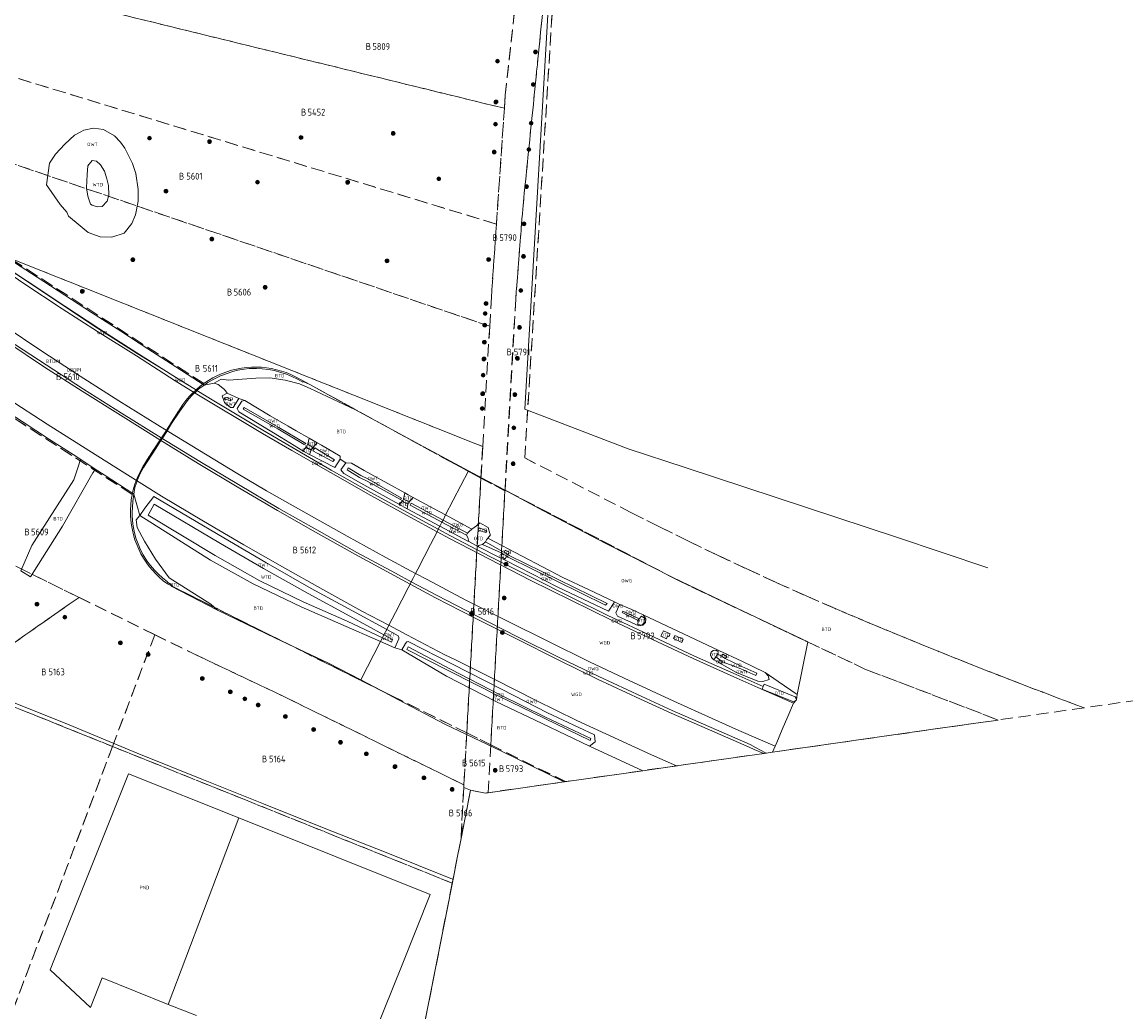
# Model space of a CAD drawing. Header units: metres. Extents: x 207644 to 210135, y 370459 to 373417.
# Tile 209 of 256: x 209335 to 209626, y 371761 to 372023. Entities that reach past the tile are written whole.
import ezdxf
from ezdxf.enums import TextEntityAlignment as Align

# ---------------------------------------------------------------- set-up
doc = ezdxf.new("R2010")
doc.units = ezdxf.units.M
doc.linetypes.add('HIDDEN2', pattern=[4.7625, 3.175, -1.5875])
for name, color, linetype in [('BTD', 7, 'Continuous'), ('BTDP1', 7, 'Continuous'), ('GB', 1, 'Continuous'), ('GB07', 1, 'Continuous'), ('GB11', 1, 'Continuous'), ('KAD_perceelnummer', 212, 'Continuous'), ('KAD_sectie', 212, 'Continuous'), ('KAD_Vastgesteld_Perceel', 212, 'Continuous'), ('OBDP1', 7, 'Continuous'), ('OTD', 7, 'Continuous'), ('OWG', 7, 'Continuous'), ('OWT', 7, 'Continuous'), ('PND', 7, 'Continuous'), ('WGD', 7, 'Continuous'), ('WTD', 7, 'Continuous')]:
    doc.layers.add(name, color=color, linetype=linetype)
for name, color, linetype, lineweight in [('GKL', 52, 'Continuous', 25), ('GMV', 7, 'Continuous', 25), ('GOBDP1', 7, 'Continuous', 25), ('Q26_boom', 72, 'Continuous', 0)]:
    doc.layers.add(name, color=color, linetype=linetype, lineweight=lineweight)
doc.styles.add('ISO', font='isocpeur.ttf', dxfattribs={"height": 1})
doc.styles.add('ISOCP', font='ISOCP.shx', dxfattribs={"height": 1.8})

# ---------------------------------------------------------------- blocks, each defined once
blk = doc.blocks.new('ACMAP_ANN_TEMPLATE_Vastgesteld_Perceelnummer')
at = {"layer": 'KAD_perceelnummer', "style": 'ISOCP'}
blk.add_attdef('Perceelnummer', text='', height=1.8, dxfattribs=at).set_placement((0, 0), align=Align.MIDDLE)
at = {"layer": 'KAD_sectie', "style": 'ISOCP'}
blk.add_attdef('sectie', text='', height=1.8, dxfattribs=at).set_placement((-2.7, 0), align=Align.MIDDLE_RIGHT)
blk = doc.blocks.new('Q26')
blk.add_hatch(color=256).paths.add_polyline_path([(-0.45, -0.01, 1), (0.55, -0.01, 1)])
blk.add_circle((0.05, -0.01), 0.5)

msp = doc.modelspace()

# ---------------------------------------------------------------- linework, layer by layer
at = {"layer": 'GB', "color": 253, "linetype": 'Continuous', "lineweight": 13}
for points in [[(209362.627, 371824.467), (209343.062, 371775.502)], [(209391.797, 371812.804), (209362.627, 371824.467)], [(209442.434, 371792.558), (209391.797, 371812.804)], [(209434.993, 371773.965), (209442.434, 371792.558)], [(209423.104, 371744.355), (209434.993, 371773.965)], [(209355.689, 371770.456), (209373.164, 371763.473)], [(209373.164, 371763.473), (209380.609, 371760.498)]]:
    msp.add_lwpolyline(points, dxfattribs=at)
at = {"layer": 'GB07', "color": 253, "linetype": 'Continuous', "lineweight": 13}
msp.add_lwpolyline([(209391.797, 371812.804), (209373.164, 371763.473)], dxfattribs=at)
at = {"layer": 'GB11', "color": 253, "linetype": 'Continuous', "lineweight": 13}
for points in [[(209343.062, 371775.502), (209341.982, 371772.589)], [(209341.982, 371772.589), (209352.648, 371762.624)], [(209352.648, 371762.624), (209355.689, 371770.456)]]:
    msp.add_lwpolyline(points, dxfattribs=at)
at = {"layer": 'GKL', "color": 253, "linetype": 'Continuous', "lineweight": 13}
for points in [[(209400.047, 371929.168), (209396.343, 371929.137)], [(209404.05, 371928.602), (209400.047, 371929.168)], [(209385.333, 371927.776), (209387.143, 371928.845)], [(209389.142, 371928.607), (209387.143, 371928.845)], [(209392.718, 371928.831), (209389.142, 371928.607)], [(209396.343, 371929.137), (209392.718, 371928.831)], [(209407.846, 371927.632), (209404.05, 371928.602)], [(209410.735, 371926.384), (209407.846, 371927.632)], [(209422.712, 371920.723), (209410.735, 371926.384)], [(209439.601, 371911.54), (209422.712, 371920.723)], [(209452.536, 371904.583), (209439.601, 371911.54)], [(209457.527, 371901.899), (209452.536, 371904.583)], [(209460.566, 371900.344), (209457.527, 371901.899)], [(209472.389, 371894.034), (209460.566, 371900.344)], [(209365.694, 371892.787), (209364.662, 371891.661)], [(209365.001, 371889.563), (209364.662, 371891.661)], [(209488.919, 371885.335), (209472.389, 371894.034)], [(209366.881, 371885.975), (209365.001, 371889.563)], [(209369.833, 371881.229), (209366.881, 371885.975)], [(209506.624, 371876.384), (209488.919, 371885.335)], [(209373.412, 371876.296), (209369.833, 371881.229)], [(209384.408, 371869.326), (209373.412, 371876.296)], [(209523.369, 371868.307), (209506.624, 371876.384)], [(209386.195, 371867.733), (209384.408, 371869.326)], [(209542.283, 371859.33), (209523.369, 371868.307)], [(209386.195, 371867.733), (209401.402, 371860.421)], [(209401.402, 371860.421), (209415.568, 371853.725)], [(209539.491, 371845.407), (209542.283, 371859.33)], [(209415.568, 371853.725), (209424.087, 371849.288)], [(209424.087, 371849.288), (209429.443, 371846.499)], [(209429.443, 371846.499), (209432.413, 371844.92)], [(209432.413, 371844.92), (209446.35, 371837.544)], [(209446.35, 371837.544), (209461.299, 371830.414)], [(209461.299, 371830.414), (209477.893, 371822.356)]]:
    msp.add_lwpolyline(points, dxfattribs=at)
at = {"layer": 'GMV', "color": 253, "linetype": 'Continuous', "lineweight": 13}
for points in [[(209467.489, 371920.906), (209473.747, 372028.165)], [(209349.907, 371994.195), (209348.414, 371993.333)], [(209350.814, 371994.718), (209349.907, 371994.195)], [(209353.416, 371995.249), (209350.814, 371994.718)], [(209356.087, 371994.915), (209353.416, 371995.249)], [(209358.945, 371993.199), (209356.087, 371994.915)], [(209345.854, 371990.959), (209343.321, 371988.381)], [(209348.414, 371993.333), (209345.854, 371990.959)], [(209360.552, 371991.55), (209358.945, 371993.199)], [(209361.727, 371989.947), (209360.552, 371991.55)], [(209343.321, 371988.381), (209341.805, 371985.985)], [(209363.718, 371985.875), (209361.727, 371989.947)], [(209341.805, 371985.985), (209340.997, 371980.197)], [(209351.765, 371982.988), (209351.898, 371985.226)], [(209351.898, 371985.226), (209353.014, 371986.706)], [(209353.014, 371986.706), (209354.202, 371986.486)], [(209354.202, 371986.486), (209355.268, 371985.544)], [(209355.268, 371985.544), (209356.308, 371983.816)], [(209364.575, 371983.244), (209363.718, 371985.875)], [(209351.58, 371979.422), (209351.765, 371982.988)], [(209356.308, 371983.816), (209356.943, 371981.845)], [(209356.943, 371981.845), (209357.403, 371980.087)], [(209365.262, 371979.036), (209364.575, 371983.244)], [(209340.997, 371980.197), (209344.639, 371974.993)], [(209351.909, 371977.276), (209351.58, 371979.422)], [(209357.403, 371980.087), (209357.475, 371977.487)], [(209365.245, 371975.908), (209365.262, 371979.036)], [(209352.581, 371975.162), (209351.909, 371977.276)], [(209356.993, 371975.886), (209355.672, 371974.526)], [(209357.475, 371977.487), (209356.993, 371975.886)], [(209364.493, 371972.317), (209365.245, 371975.908)], [(209344.639, 371974.993), (209346.361, 371972.992)], [(209346.361, 371972.992), (209346.757, 371971.973)], [(209353.053, 371974.862), (209352.581, 371975.162)], [(209354.351, 371974.388), (209353.053, 371974.862)], [(209355.672, 371974.526), (209354.351, 371974.388)], [(209346.757, 371971.973), (209349.907, 371969.37)], [(209363.537, 371969.976), (209364.493, 371972.317)], [(209349.907, 371969.37), (209351.966, 371967.669)], [(209351.966, 371967.669), (209355.142, 371966.461)], [(209358.286, 371966.384), (209361.521, 371967.484)], [(209361.521, 371967.484), (209363.537, 371969.976)], [(209355.142, 371966.461), (209358.286, 371966.384)], [(209338.538, 371955.773), (209331.252, 371960.508)], [(209330.762, 371957.016), (209331.131, 371957.862), (209335.398, 371955.03), (209345.593, 371948.234), (209354.509, 371942.366), (209364.982, 371935.627), (209371.975, 371931.291)], [(209330.762, 371957.016), (209334.988, 371954.174), (209345.159, 371947.454), (209354.467, 371941.485), (209364.738, 371934.964), (209374.999, 371928.402), (209380.312, 371925.089)], [(209331.432, 371957.683), (209335.877, 371954.724), (209345.87, 371948.122), (209354.784, 371942.275), (209364.901, 371935.788), (209371.975, 371931.291)], [(209345.802, 371951.081), (209338.538, 371955.773)], [(209352.891, 371946.509), (209345.802, 371951.081)], [(209360.632, 371941.493), (209352.891, 371946.509)], [(209329.756, 371942.906), (209339.748, 371936.196), (209349.898, 371929.654), (209360.141, 371923.068), (209372.898, 371915.159), (209391.553, 371903.751), (209399.192, 371899.271), (209409.633, 371893.363), (209420.462, 371887.35), (209430.725, 371881.679), (209438.573, 371877.448)], [(209367.804, 371936.856), (209360.632, 371941.493)], [(209330.459, 371938.711), (209340.484, 371931.989), (209350.434, 371925.619), (209360.517, 371919.283), (209370.962, 371912.749), (209381.111, 371906.502), (209391.432, 371900.381), (209402.078, 371894.1), (209412.071, 371888.388), (209422.722, 371882.431), (209432.926, 371876.873), (209437.125, 371874.632)], [(209330.739, 371939.243), (209340.875, 371932.622), (209350.801, 371926.211), (209360.824, 371919.823), (209371.291, 371913.286), (209381.552, 371907.094), (209391.754, 371900.949), (209402.449, 371894.631), (209412.433, 371888.979), (209423.054, 371883.025), (209433.265, 371877.483), (209437.449, 371875.262)], [(209375.155, 371932.068), (209367.804, 371936.856)], [(209371.975, 371931.291), (209375.055, 371929.333), (209380.631, 371925.907)], [(209371.975, 371931.291), (209375.329, 371929.211), (209380.647, 371925.958), (209380.631, 371925.907)], [(209382.638, 371927.251), (209375.155, 371932.068)], [(209385.196, 371928.859), (209386.961, 371929.741)], [(209386.961, 371929.741), (209390.258, 371930.858)], [(209390.258, 371930.858), (209391.613, 371931.188)], [(209391.613, 371931.188), (209393.267, 371931.482)], [(209393.267, 371931.482), (209394.552, 371931.617)], [(209394.552, 371931.617), (209396.472, 371931.672)], [(209396.472, 371931.672), (209397.975, 371931.594)], [(209397.975, 371931.594), (209399.678, 371931.386)], [(209399.678, 371931.386), (209401.242, 371931.091)], [(209401.242, 371931.091), (209402.979, 371930.639)], [(209402.979, 371930.639), (209404.423, 371930.157)], [(209404.423, 371930.157), (209406.05, 371929.489)], [(209406.05, 371929.489), (209407.147, 371928.956)], [(209382.638, 371927.251), (209383.682, 371927.959)], [(209385.333, 371927.776), (209382.638, 371927.251)], [(209383.682, 371927.959), (209385.196, 371928.859)], [(209388.787, 371925.092), (209388.056, 371926.102), (209386.398, 371927.464), (209385.333, 371927.776)], [(209407.147, 371928.956), (209407.566, 371928.766)], [(209407.566, 371928.766), (209408.758, 371928.024)], [(209408.758, 371928.024), (209408.872, 371928.193)], [(209408.872, 371928.193), (209410.595, 371927.439)], [(209422.712, 371920.723), (209410.595, 371927.439)], [(209330.883, 371923.589), (209341.116, 371916.957), (209352.207, 371909.938), (209361.684, 371903.966), (209371.431, 371897.902), (209382.478, 371891.263), (209393.18, 371885.023), (209403.352, 371879.189), (209414.022, 371873.165), (209424.402, 371867.494), (209431.515, 371863.727)], [(209380.312, 371925.089), (209380.352, 371925.157), (209380.446, 371925.325), (209380.631, 371925.907)], [(209380.312, 371925.089), (209398.08, 371914.505), (209405.889, 371909.964), (209416.058, 371904.105), (209426.737, 371898.059), (209437.159, 371892.347), (209444.249, 371888.48)], [(209380.631, 371925.907), (209380.733, 371925.843), (209385.262, 371923.074), (209396.71, 371916.238), (209405.883, 371910.806), (209416.257, 371904.782), (209426.716, 371898.892), (209437.239, 371893.132), (209444.593, 371889.149)], [(209391.808, 371923.684), (209390.37, 371921.359), (209389.651, 371921.301), (209388.082, 371922.658), (209387.472, 371924.402), (209388.787, 371925.092)], [(209388.868, 371923.919), (209389.806, 371923.499), (209389.555, 371923.074), (209388.657, 371923.47), (209388, 371923.536), (209388.188, 371924.012), (209388.868, 371923.919)], [(209391.808, 371923.684), (209388.787, 371925.092)], [(209393.409, 371923.209), (209391.808, 371923.684)], [(209334.564, 371917.596), (209327.142, 371922.363)], [(209393.409, 371923.209), (209392.651, 371923.008), (209391.408, 371921.031), (209391.829, 371920.206), (209403.019, 371913.44), (209408.726, 371909.893)], [(209392.986, 371920.885), (209393.252, 371921.382), (209402.462, 371916.011), (209409.545, 371911.808), (209409.093, 371911.537), (209402.187, 371915.723), (209392.986, 371920.885)], [(209410.427, 371913.213), (209406.981, 371915.177), (209404.862, 371916.437), (209400.165, 371919.109), (209393.409, 371923.209)], [(209494.785, 371910.41), (209467.489, 371920.906)], [(209341.79, 371912.896), (209334.564, 371917.596)], [(209348.962, 371908.262), (209341.79, 371912.896)], [(209409.662, 371910.818), (209410.128, 371911.652)], [(209410.427, 371913.213), (209410.128, 371911.652)], [(209410.128, 371911.652), (209411.408, 371910.78)], [(209410.427, 371913.213), (209412.551, 371912.011)], [(209412.551, 371912.011), (209411.408, 371910.78)], [(209418.611, 371907.663), (209418.632, 371908.424), (209413.696, 371911.356), (209412.551, 371912.011)], [(209408.726, 371909.893), (209409.662, 371910.818)], [(209408.726, 371909.893), (209410.537, 371908.864)], [(209409.662, 371910.818), (209410.929, 371910.07)], [(209410.929, 371910.07), (209410.537, 371908.864)], [(209410.537, 371908.864), (209417.249, 371905.459), (209418.611, 371907.663)], [(209411.408, 371910.78), (209410.929, 371910.07)], [(209411.425, 371909.921), (209411.98, 371910.711), (209417.141, 371907.46), (209416.739, 371907.019), (209411.425, 371909.921)], [(209509.907, 371905.427), (209494.785, 371910.41)], [(209348.188, 371902.19), (209349.582, 371906.407)], [(209350.068, 371907.543), (209348.962, 371908.262)], [(209349.582, 371906.407), (209349.614, 371906.505)], [(209349.614, 371906.505), (209349.823, 371907.137)], [(209349.823, 371907.137), (209350.068, 371907.543)], [(209350.068, 371907.543), (209353.88, 371905.067)], [(209420.162, 371906.714), (209418.611, 371907.663)], [(209420.162, 371906.714), (209418.822, 371904.892), (209419.591, 371903.841), (209423.467, 371901.686), (209424.852, 371900.916), (209434.125, 371895.759)], [(209435.743, 371898.724), (209426.788, 371903.668), (209425.02, 371904.645), (209421.59, 371906.581), (209420.162, 371906.714)], [(209353.271, 371904.022), (209345.194, 371889.926)], [(209353.321, 371904.109), (209353.271, 371904.022)], [(209353.513, 371904.444), (209353.321, 371904.109)], [(209353.88, 371905.067), (209353.513, 371904.444)], [(209356.272, 371903.512), (209353.88, 371905.067)], [(209364.053, 371898.457), (209356.272, 371903.512)], [(209420.716, 371905.363), (209424.085, 371903.317), (209426.154, 371902.355), (209434.898, 371897.387), (209434.62, 371897.01), (209425.801, 371901.842), (209423.706, 371902.812), (209420.49, 371904.831), (209420.716, 371905.363)], [(209446.527, 371892.91), (209452.536, 371904.583)], [(209565.722, 371887.033), (209509.907, 371905.427)], [(209343.769, 371895.288), (209348.188, 371902.19)], [(209363.775, 371896.509), (209364.053, 371898.457)], [(209365.694, 371892.787), (209364.053, 371898.457)], [(209430.94, 371862.609), (209421.902, 371867.552), (209411.004, 371873.449), (209398.939, 371880.31), (209387.866, 371886.893), (209369.321, 371897.798), (209367.019, 371894.692), (209365.694, 371892.787)], [(209435.109, 371896.521), (209435.344, 371897.124)], [(209435.344, 371897.124), (209435.743, 371898.724)], [(209436.864, 371896.381), (209435.344, 371897.124)], [(209437.983, 371897.507), (209436.593, 371898.254), (209435.743, 371898.724)], [(209437.983, 371897.507), (209436.864, 371896.381)], [(209446.527, 371892.91), (209443.302, 371894.649), (209437.983, 371897.507)], [(209337.117, 371884.856), (209343.769, 371895.288)], [(209363.637, 371893.579), (209363.775, 371896.509)], [(209429.824, 371860.44), (209420.464, 371864.818), (209408.873, 371869.926), (209397.434, 371875.462), (209385.588, 371882.181), (209367.891, 371892.875), (209369.472, 371895.792), (209387.018, 371885.389), (209398.374, 371878.715), (209410.156, 371872.166), (209421.196, 371866.102), (209430.219, 371861.208)], [(209434.125, 371895.759), (209435.109, 371896.521)], [(209436.361, 371894.562), (209434.125, 371895.759)], [(209436.524, 371895.798), (209435.109, 371896.521)], [(209436.524, 371895.798), (209436.361, 371894.562)], [(209436.361, 371894.562), (209444.999, 371889.937)], [(209436.864, 371896.381), (209436.524, 371895.798)], [(209445.534, 371890.98), (209437.181, 371895.515), (209437.403, 371896.07), (209445.838, 371891.539)], [(209363.66, 371892.664), (209363.637, 371893.579)], [(209363.853, 371890.46), (209363.66, 371892.664)], [(209365.694, 371892.787), (209384.326, 371880.914), (209395.65, 371874.658), (209408.295, 371868.605), (209429.303, 371859.428)], [(209445.534, 371890.98), (209445.838, 371891.539)], [(209446.527, 371892.91), (209445.838, 371891.539)], [(209445.838, 371891.539), (209452.288, 371888.117)], [(209446.527, 371892.91), (209453.478, 371889.163)], [(209345.194, 371889.926), (209336.712, 371876.514)], [(209364.163, 371888.64), (209363.853, 371890.46)], [(209364.641, 371886.79), (209364.163, 371888.64)], [(209444.249, 371888.48), (209442.53, 371885.138), (209440.851, 371881.875), (209439.174, 371878.615), (209438.573, 371877.448)], [(209444.593, 371889.149), (209444.249, 371888.48)], [(209444.249, 371888.48), (209447.534, 371886.688), (209458.137, 371881.211), (209468.872, 371875.704), (209479.641, 371870.368), (209490.397, 371865.104), (209501.245, 371859.945), (209511.976, 371854.959), (209522.703, 371850.105), (209529.112, 371847.241), (209538.554, 371843.166)], [(209444.999, 371889.937), (209444.593, 371889.149)], [(209530.495, 371847.566), (209523.308, 371850.732), (209512.348, 371855.598), (209501.473, 371860.656), (209489.421, 371866.363), (209479.837, 371871.054), (209469.131, 371876.447), (209458.425, 371881.863), (209447.784, 371887.42), (209444.593, 371889.149)], [(209444.999, 371889.937), (209445.534, 371890.98)], [(209444.999, 371889.937), (209452.356, 371885.998), (209452.671, 371885.863)], [(209445.534, 371890.98), (209452.014, 371887.606)], [(209452.288, 371888.117), (209452.709, 371888.574), (209453.478, 371889.163)], [(209457.678, 371886.753), (209458.391, 371887.622), (209458.254, 371888.042), (209457.731, 371889.591), (209455.588, 371890.822), (209454.659, 371890.025), (209453.478, 371889.163)], [(209457.449, 371888.724), (209457.191, 371888.262), (209455.104, 371888.889), (209455.418, 371889.519), (209457.449, 371888.724)], [(209365.192, 371885.244), (209364.641, 371886.79)], [(209452.288, 371888.117), (209452.014, 371887.606)], [(209452.014, 371887.606), (209452.432, 371886.943), (209452.671, 371885.863)], [(209455.227, 371884.497), (209452.671, 371885.863)], [(209457.095, 371885.795), (209456.313, 371885.09)], [(209457.095, 371885.795), (209457.339, 371886.368), (209457.678, 371886.753)], [(209461.979, 371883.045), (209461.584, 371883.267), (209457.095, 371885.795)], [(209491.175, 371869.964), (209484.305, 371873.175), (209477.507, 371876.415), (209466.743, 371882.022), (209457.678, 371886.753)], [(209589.907, 371878.971), (209565.722, 371887.033)], [(209334.218, 371878.172), (209337.117, 371884.856)], [(209365.872, 371883.712), (209365.192, 371885.244)], [(209366.567, 371882.374), (209365.872, 371883.712)], [(209456.313, 371885.09), (209455.258, 371884.836), (209455.227, 371884.497)], [(209491.175, 371869.964), (209491.074, 371869.738), (209489.629, 371867.446), (209476.235, 371873.796), (209462.4, 371880.846), (209460.552, 371881.783), (209455.227, 371884.497)], [(209456.313, 371885.09), (209461.246, 371882.859), (209461.557, 371882.625)], [(209461.557, 371882.625), (209461.189, 371881.909), (209462.263, 371881.265), (209462.584, 371882.065)], [(209461.557, 371882.625), (209462.584, 371882.065)], [(209461.979, 371883.045), (209462.24, 371883.623), (209463.286, 371883.074), (209462.985, 371882.439)], [(209461.979, 371883.045), (209462.985, 371882.439)], [(209367.555, 371880.773), (209366.567, 371882.374)], [(209368.48, 371879.538), (209367.555, 371880.773)], [(209462.584, 371882.065), (209463.063, 371881.771), (209488.774, 371869.021), (209489.206, 371869.507), (209463.341, 371882.212), (209462.985, 371882.439)], [(209336.712, 371876.514), (209334.218, 371878.172)], [(209369.545, 371878.303), (209368.48, 371879.538)], [(209370.49, 371877.307), (209369.545, 371878.303)], [(209371.703, 371876.183), (209370.49, 371877.307)], [(209437.449, 371875.262), (209437.912, 371876.163), (209438.573, 371877.448)], [(209438.573, 371877.448), (209441.622, 371875.804), (209451.877, 371870.392), (209462.884, 371864.849), (209473.33, 371859.597), (209484.785, 371854.015), (209495.031, 371849.144), (209506.901, 371843.621), (209516.976, 371839.116), (209524.084, 371835.909), (209533.66, 371831.802)], [(209372.86, 371875.282), (209371.703, 371876.183)], [(209372.995, 371875.18), (209372.86, 371875.282)], [(209374.126, 371874.326), (209372.995, 371875.18)], [(209373.95, 371874.068), (209374.126, 371874.326)], [(209373.95, 371874.068), (209386.195, 371867.733)], [(209437.125, 371874.632), (209436.617, 371873.644), (209434.921, 371870.348), (209433.253, 371867.105), (209431.515, 371863.727)], [(209437.449, 371875.262), (209437.125, 371874.632)], [(209437.125, 371874.632), (209443.886, 371871.023), (209454.17, 371865.72), (209465.249, 371860.115), (209476.464, 371854.506), (209486.708, 371849.491), (209498.041, 371844.208), (209506.202, 371840.531), (209517.727, 371835.462), (209526.756, 371831.472), (209528.119, 371830.897), (209530.695, 371829.841)], [(209531.291, 371829.926), (209531.127, 371830.006), (209528.476, 371831.437), (209527.034, 371832.193), (209521.557, 371834.577), (209506.459, 371841.23), (209498.368, 371844.89), (209487.024, 371850.174), (209476.89, 371855.077), (209465.559, 371860.723), (209454.506, 371866.309), (209444.254, 371871.651), (209437.449, 371875.262)], [(209492.764, 371869.176), (209491.175, 371869.964)], [(209492.764, 371869.176), (209492.381, 371868.987), (209491.518, 371867.016), (209491.979, 371866.12), (209497.617, 371863.596), (209498.67, 371863.766), (209499.354, 371864.458), (209499.44, 371865.41), (209498.752, 371866.464)], [(209498.752, 371866.464), (209495.803, 371867.878), (209492.764, 371869.176)], [(209497.454, 371864.984), (209493.183, 371867.073), (209493.401, 371867.505), (209497.708, 371865.442)], [(209497.454, 371864.984), (209497.381, 371863.948), (209498.377, 371863.73), (209499.204, 371864.561), (209499.11, 371865.656), (209498.324, 371866.182), (209497.708, 371865.442)], [(209497.454, 371864.984), (209497.708, 371865.442)], [(209498.752, 371866.464), (209518.775, 371857.083)], [(209430.94, 371862.609), (209430.219, 371861.208)], [(209430.94, 371862.609), (209431.515, 371863.727)], [(209430.94, 371862.609), (209434.002, 371860.935), (209434.149, 371860.51), (209434.115, 371860.126), (209433.089, 371857.774)], [(209431.515, 371863.727), (209436.236, 371861.227), (209446.355, 371855.926), (209448.984, 371854.664), (209459.16, 371849.549), (209470.491, 371843.803), (209481.23, 371838.588), (209500.97, 371829.509), (209507.59, 371826.554), (209507.601, 371826.549)], [(209504.899, 371860.164), (209505.234, 371860.911), (209505.524, 371860.762), (209505.866, 371861.49), (209504.143, 371862.292), (209503.464, 371860.828), (209504.899, 371860.164)], [(209429.303, 371859.428), (209424.087, 371849.288)], [(209429.303, 371859.428), (209429.824, 371860.44)], [(209429.303, 371859.428), (209433.089, 371857.774)], [(209429.824, 371860.44), (209432.253, 371859.304), (209432.479, 371859.982), (209430.219, 371861.208)], [(209429.824, 371860.44), (209430.219, 371861.208)], [(209484.53, 371831.791), (209486.034, 371832.917), (209485.895, 371834.725), (209473.423, 371840.601), (209461.466, 371846.753), (209448.358, 371853.468), (209436.629, 371859.437), (209436.24, 371859.322), (209435.873, 371858.948), (209434.903, 371857.275)], [(209507.129, 371861.057), (209506.753, 371860.236), (209508.978, 371859.22), (209509.36, 371860.034), (209507.129, 371861.057)], [(209434.903, 371857.275), (209433.089, 371857.774)], [(209434.903, 371857.275), (209446.712, 371850.243), (209459.842, 371843.59), (209472.034, 371837.783), (209484.53, 371831.791)], [(209460.551, 371845.015), (209447.521, 371851.613), (209436.263, 371857.341), (209436.597, 371857.998), (209447.772, 371852.153), (209460.751, 371845.428), (209472.894, 371839.429), (209484.953, 371833.753), (209484.787, 371833.302), (209472.713, 371839.055), (209460.551, 371845.015)], [(209517.688, 371857.125), (209517.234, 371857.073), (209516.781, 371856.582), (209516.586, 371856.031), (209516.798, 371855.223), (209517.448, 371854.603)], [(209518.775, 371857.083), (209517.688, 371857.125)], [(209518.532, 371856.118), (209518.621, 371856.825), (209517.688, 371857.125)], [(209518.775, 371857.083), (209524.87, 371854.26), (209530.997, 371851.279)], [(209517.992, 371855.365), (209517.448, 371854.603)], [(209517.448, 371854.603), (209523.43, 371851.242), (209529.052, 371848.956), (209530.419, 371848.885), (209532.11, 371849.362), (209531.837, 371850.335), (209530.997, 371851.279)], [(209518.532, 371856.118), (209517.992, 371855.365)], [(209517.992, 371855.365), (209519.002, 371854.56)], [(209519.515, 371855.577), (209518.532, 371856.118)], [(209519.002, 371854.56), (209518.676, 371854.016), (209519.366, 371853.644), (209519.762, 371854.096)], [(209519.002, 371854.56), (209519.762, 371854.096)], [(209519.515, 371855.577), (209519.859, 371856.076), (209520.867, 371855.475), (209520.481, 371854.991)], [(209519.515, 371855.577), (209520.481, 371854.991)], [(209519.762, 371854.096), (209524.596, 371852.248), (209528.575, 371850.467), (209528.843, 371851.106), (209524.874, 371852.799), (209520.481, 371854.991)], [(209530.997, 371851.279), (209534.422, 371848.906), (209539.491, 371845.407)], [(209530.495, 371847.566), (209530.212, 371846.864), (209538.373, 371843.572), (209539.062, 371843.791), (209539.3, 371844.039)], [(209530.495, 371847.566), (209530.736, 371848.162), (209538.947, 371844.85), (209539.204, 371844.379), (209539.3, 371844.039)], [(209539.3, 371844.039), (209539.491, 371845.407)], [(209346.942, 371837.423), (209330.09, 371844.21)], [(209538.554, 371843.166), (209537.005, 371839.61)], [(209538.554, 371843.166), (209539.3, 371844.039)], [(209537.005, 371839.61), (209535.53, 371836.147)], [(209364.983, 371829.948), (209346.942, 371837.423)], [(209532.959, 371830.164), (209573.593, 371835.955)], [(209535.53, 371836.147), (209534.061, 371832.739)], [(209573.593, 371835.955), (209589.907, 371838.28)], [(209382.076, 371823.072), (209364.983, 371829.948)], [(209484.53, 371831.791), (209498.653, 371825.274)], [(209531.291, 371829.926), (209530.695, 371829.841)], [(209531.291, 371829.926), (209532.959, 371830.164)], [(209533.66, 371831.802), (209532.959, 371830.164)], [(209533.66, 371831.802), (209534.061, 371832.739)], [(209530.695, 371829.841), (209507.601, 371826.549)], [(209498.653, 371825.274), (209477.958, 371822.324), (209477.894, 371822.356), (209477.893, 371822.356)], [(209507.601, 371826.549), (209498.653, 371825.274)], [(209398.354, 371816.513), (209382.076, 371823.072)], [(209477.893, 371822.356), (209457.766, 371819.453)], [(209450.608, 371807.359), (209453.12, 371820.11)], [(209453.12, 371820.11), (209457.047, 371819.344)], [(209457.047, 371819.344), (209457.345, 371819.386)], [(209457.345, 371819.386), (209457.766, 371819.453)], [(209414.407, 371810.096), (209398.354, 371816.513)], [(209430.789, 371803.614), (209414.407, 371810.096)], [(209449.678, 371802.632), (209450.608, 371807.359)], [(209447.927, 371796.775), (209430.789, 371803.614)], [(209448.481, 371796.554), (209449.678, 371802.632)], [(209440.595, 371756.531), (209448.481, 371796.554)], [(209448.481, 371796.554), (209447.927, 371796.775)]]:
    msp.add_lwpolyline(points, dxfattribs=at)
at = {"layer": 'GOBDP1', "color": 253, "linetype": 'Continuous', "lineweight": 13}
for points in [[(209380.763, 371925.824), (209381.293, 371926.317)], [(209381.293, 371926.317), (209382.638, 371927.251)], [(209376.227, 371920.344), (209378.498, 371923.517)], [(209378.498, 371923.517), (209379.668, 371924.805)], [(209379.668, 371924.805), (209380.109, 371925.215)], [(209380.109, 371925.215), (209380.538, 371925.615)], [(209380.538, 371925.615), (209380.725, 371925.789)], [(209380.725, 371925.789), (209380.763, 371925.824)], [(209374.067, 371917.11), (209376.227, 371920.344)], [(209372.153, 371914.053), (209372.86, 371915.182)], [(209372.86, 371915.182), (209374.067, 371917.11)], [(209369.865, 371910.508), (209371.214, 371912.594)], [(209371.214, 371912.594), (209371.558, 371913.125)], [(209371.558, 371913.125), (209371.989, 371913.791)], [(209371.989, 371913.791), (209372.153, 371914.053)], [(209367.765, 371907.237), (209369.865, 371910.508)], [(209366.641, 371905.447), (209367.765, 371907.237)], [(209365.207, 371902.63), (209365.754, 371903.85)], [(209365.754, 371903.85), (209366.641, 371905.447)], [(209364.053, 371898.457), (209364.342, 371900.154)], [(209364.342, 371900.154), (209364.773, 371901.388)], [(209364.773, 371901.388), (209364.961, 371901.927)], [(209364.961, 371901.927), (209365.207, 371902.63)]]:
    msp.add_lwpolyline(points, dxfattribs=at)
at = {"layer": 'KAD_Vastgesteld_Perceel', "color": 253, "linetype": 'HIDDEN2', "lineweight": 13}
for points in [[(209648.45, 371846.63), (209615.336, 371841.911), (209615.336, 371841.911), (209613.419, 371842.625), (209604.223, 371846.091), (209595.05, 371849.618), (209585.901, 371853.206), (209576.775, 371856.853), (209567.674, 371860.561), (209558.598, 371864.329), (209549.546, 371868.156), (209541.723, 371871.572), (209533.932, 371875.062), (209526.174, 371878.624), (209518.45, 371882.258), (209510.761, 371885.965), (209503.106, 371889.743), (209495.487, 371893.593), (209467.44, 371907.994), (209474.932, 372029.747), (209475.154, 372033.354), (209731.397, 372042.587)], [(209474.932, 372029.747), (209467.44, 371907.994), (209495.487, 371893.593), (209503.106, 371889.743), (209510.761, 371885.965), (209518.45, 371882.258), (209526.174, 371878.624), (209533.932, 371875.062), (209541.723, 371871.572), (209549.546, 371868.156), (209558.598, 371864.329), (209567.674, 371860.561), (209576.775, 371856.853), (209585.901, 371853.206), (209595.05, 371849.618), (209604.223, 371846.091), (209613.419, 371842.625), (209615.336, 371841.911), (209592.671, 371838.681), (209557.411, 371852.142), (209508.108, 371875.548), (209462.229, 371899.505), (209465.045, 371949.999), (209466.995, 371974.756), (209472.93, 372033.274)], [(209312.008, 371992.685), (209458.181, 371942.822), (209458.181, 371942.822), (209456.33, 371911.024), (209331.687, 371960.692)], [(209331.665, 371960.596), (209382.575, 371927.662), (209381.64, 371926.965), (209380.617, 371926.107), (209379.643, 371925.191), (209378.724, 371924.222), (209377.861, 371923.202), (209377.058, 371922.134), (209366.452, 371905.678), (209365.806, 371904.509), (209365.227, 371903.305), (209364.717, 371902.07), (209364.279, 371900.808), (209363.913, 371899.523), (209363.65, 371898.353), (209312.665, 371931.259)], [(209331.687, 371960.692), (209456.33, 371911.024), (209456.33, 371911.024), (209455.864, 371902.68), (209447.569, 371907.108), (209407.991, 371928.846), (209406.817, 371929.485), (209405.609, 371930.056), (209404.371, 371930.557), (209403.106, 371930.987), (209401.818, 371931.344), (209400.513, 371931.627), (209399.193, 371931.835), (209397.864, 371931.968), (209396.529, 371932.025), (209395.193, 371932.006), (209393.86, 371931.911), (209392.535, 371931.74), (209391.222, 371931.494), (209389.925, 371931.174), (209388.648, 371930.78), (209387.396, 371930.314), (209386.172, 371929.778), (209384.981, 371929.173), (209383.826, 371928.501), (209382.711, 371927.764), (209382.575, 371927.662), (209331.665, 371960.596)], [(209045.682, 371752.127), (209079.068, 371793.582), (209106.929, 371828.394), (209134.042, 371866.009), (209147.763, 371882.044), (209179.935, 371906.398), (209204.771, 371923.233), (209215.276, 371926.282), (209217.118, 371932.781), (209219.888, 371937.158), (209231.08, 371943.764), (209254.574, 371927.437), (209255.526, 371926.721), (209290.182, 371900.516), (209349.585, 371871.124), (209317.067, 371848.331), (209317.067, 371848.331), (209233.869, 371790.013), (209176.083, 371717.156)], [(209312.665, 371931.259), (209363.65, 371898.353), (209363.62, 371898.219), (209363.403, 371896.901), (209363.261, 371895.572), (209363.194, 371894.238), (209363.204, 371892.902), (209363.289, 371891.568), (209363.45, 371890.242), (209363.687, 371888.927), (209363.997, 371887.628), (209364.382, 371886.348), (209364.838, 371885.092), (209365.365, 371883.865), (209365.961, 371882.669), (209366.624, 371881.509), (209367.352, 371880.389), (209368.142, 371879.312), (209368.993, 371878.281), (209369.901, 371877.301), (209370.863, 371876.374), (209371.876, 371875.503), (209372.937, 371874.691), (209432.477, 371844.973), (209452.098, 371835.282), (209451.33, 371821.53), (209403.889, 371844.816), (209381.112, 371855.619), (209369.594, 371861.224), (209369.594, 371861.224), (209349.585, 371871.124), (209290.182, 371900.516)]]:
    msp.add_lwpolyline(points, dxfattribs=at)
for points in [[(209462.058, 372000.48), (209345.328, 372029.061), (209454.052, 372032.782), (209465.411, 372033.171), (209465.2, 372030.595), (209462.297, 372003.989), (209462.058, 372000.48)], [(209462.217, 371899.288), (209455.864, 371902.68), (209456.33, 371911.024), (209458.181, 371942.822), (209458.635, 371950.62), (209459.958, 371969.847), (209462.058, 372000.48), (209462.297, 372003.989), (209465.2, 372030.595), (209465.411, 372033.171), (209472.93, 372033.274), (209466.995, 371974.756), (209465.045, 371949.999), (209462.229, 371899.505), (209462.217, 371899.288)], [(209459.958, 371969.847), (209287.998, 372022.211), (209288.987, 372022.997), (209290.017, 372023.728), (209291.086, 372024.401), (209292.19, 372025.014), (209293.326, 372025.567), (209294.491, 372026.056), (209295.68, 372026.48), (209296.891, 372026.839), (209298.12, 372027.131), (209299.363, 372027.356), (209300.617, 372027.512), (209301.877, 372027.599), (209303.14, 372027.617), (209345.328, 372029.061), (209462.058, 372000.48), (209459.958, 371969.847)], [(209458.181, 371942.822), (209312.008, 371992.685), (209306.444, 371997.05), (209301.751, 372000.687), (209300.241, 372001.857), (209291.85, 372006.069), (209282.762, 372010.122), (209279.57, 372012.474), (209284.848, 372018.985), (209285.576, 372019.848), (209286.345, 372020.675), (209287.153, 372021.463), (209287.998, 372022.211), (209459.958, 371969.847), (209458.635, 371950.62), (209458.181, 371942.822)], [(209452.098, 371835.282), (209432.477, 371844.973), (209372.937, 371874.691), (209371.876, 371875.503), (209370.863, 371876.374), (209369.901, 371877.301), (209368.993, 371878.281), (209368.142, 371879.312), (209367.352, 371880.389), (209366.624, 371881.509), (209365.961, 371882.669), (209365.365, 371883.865), (209364.838, 371885.092), (209364.382, 371886.348), (209363.997, 371887.628), (209363.687, 371888.927), (209363.45, 371890.242), (209363.289, 371891.568), (209363.204, 371892.902), (209363.194, 371894.238), (209363.261, 371895.572), (209363.403, 371896.901), (209363.62, 371898.219), (209363.65, 371898.353), (209363.913, 371899.523), (209364.279, 371900.808), (209364.717, 371902.07), (209365.227, 371903.305), (209365.806, 371904.509), (209366.452, 371905.678), (209377.058, 371922.134), (209377.861, 371923.202), (209378.724, 371924.222), (209379.643, 371925.191), (209380.617, 371926.107), (209381.64, 371926.965), (209382.575, 371927.662), (209382.711, 371927.764), (209383.826, 371928.501), (209384.981, 371929.173), (209386.172, 371929.778), (209387.396, 371930.314), (209388.648, 371930.78), (209389.925, 371931.174), (209391.222, 371931.494), (209392.535, 371931.74), (209393.86, 371931.911), (209395.193, 371932.006), (209396.529, 371932.025), (209397.864, 371931.968), (209399.193, 371931.835), (209400.513, 371931.627), (209401.818, 371931.344), (209403.106, 371930.987), (209404.371, 371930.557), (209405.609, 371930.056), (209406.817, 371929.485), (209407.991, 371928.846), (209447.569, 371907.108), (209455.864, 371902.68), (209452.098, 371835.282)], [(209458.473, 371832.133), (209452.098, 371835.282), (209455.864, 371902.68), (209462.217, 371899.288), (209458.473, 371832.133)], [(209478.237, 371822.371), (209458.473, 371832.133), (209462.217, 371899.288), (209462.229, 371899.505), (209508.108, 371875.548), (209557.411, 371852.142), (209592.671, 371838.681), (209478.237, 371822.371)], [(209358.437, 371831.681), (209317.067, 371848.331), (209349.585, 371871.124), (209369.594, 371861.224), (209358.437, 371831.681)], [(209448.277, 371795.526), (209393.585, 371817.537), (209358.437, 371831.681), (209369.594, 371861.224), (209381.112, 371855.619), (209403.889, 371844.816), (209451.33, 371821.53), (209451.294, 371820.835), (209450.608, 371807.359), (209448.277, 371795.526)], [(209317.067, 371848.331), (209358.437, 371831.681), (209274.996, 371610.74), (209245.364, 371622.104), (209237.825, 371624.911), (209230.821, 371627.887), (209225.999, 371630.123), (209218.103, 371633.592), (209208.304, 371638.08), (209197.873, 371643.24), (209189.595, 371647.527), (209210.329, 371704.216), (209185.532, 371713.631), (209176.083, 371717.156), (209233.869, 371790.013), (209317.067, 371848.331)], [(209457.766, 371819.453), (209457.04, 371819.35), (209453.12, 371820.11), (209451.294, 371820.835), (209451.33, 371821.53), (209452.098, 371835.282), (209458.473, 371832.133), (209457.766, 371819.453)], [(209367.293, 371636.754), (209361.196, 371619.816), (209336.57, 371630.396), (209322.626, 371592.484), (209321.289, 371592.952), (209313.574, 371595.945), (209310.352, 371597.181), (209274.996, 371610.74), (209358.437, 371831.681), (209393.585, 371817.537), (209448.277, 371795.526), (209429.33, 371699.35), (209430.042, 371691.371), (209431.693, 371672.858), (209351.097, 371705.051), (209335.983, 371665.037), (209360.344, 371655.85), (209372.515, 371651.26), (209367.293, 371636.754)], [(209457.766, 371819.453), (209458.473, 371832.133), (209478.237, 371822.371), (209457.766, 371819.453)], [(209453.12, 371820.11), (209450.608, 371807.359), (209451.294, 371820.835), (209453.12, 371820.11)]]:
    msp.add_lwpolyline(points, close=True, dxfattribs=at)

# ---------------------------------------------------------------- block references
ref = msp.add_blockref('ACMAP_ANN_TEMPLATE_Vastgesteld_Perceelnummer', (209429.499, 372016.826), dxfattribs=at)
ref.add_attrib('Perceelnummer', '5809', dxfattribs={"layer": 'KAD_perceelnummer', "lineweight": 13, "height": 1.8, "style": 'ISOCP'}).set_placement((209429.499, 372016.826), align=Align.MIDDLE)
ref.add_attrib('sectie', 'B', dxfattribs={"layer": 'KAD_sectie', "lineweight": 13, "height": 1.8, "style": 'ISOCP'}).set_placement((209426.799, 372016.826), align=Align.MIDDLE_RIGHT)
ref = msp.add_blockref('ACMAP_ANN_TEMPLATE_Vastgesteld_Perceelnummer', (209412.359, 371999.454), dxfattribs=at)
ref.add_attrib('Perceelnummer', '5452', dxfattribs={"layer": 'KAD_perceelnummer', "lineweight": 13, "height": 1.8, "style": 'ISOCP'}).set_placement((209412.359, 371999.454), align=Align.MIDDLE)
ref.add_attrib('sectie', 'B', dxfattribs={"layer": 'KAD_sectie', "lineweight": 13, "height": 1.8, "style": 'ISOCP'}).set_placement((209409.659, 371999.454), align=Align.MIDDLE_RIGHT)
ref = msp.add_blockref('ACMAP_ANN_TEMPLATE_Vastgesteld_Perceelnummer', (209380.085, 371982.517), dxfattribs=at)
ref.add_attrib('Perceelnummer', '5601', dxfattribs={"layer": 'KAD_perceelnummer', "lineweight": 13, "height": 1.8, "style": 'ISOCP'}).set_placement((209380.085, 371982.517), align=Align.MIDDLE)
ref.add_attrib('sectie', 'B', dxfattribs={"layer": 'KAD_sectie', "lineweight": 13, "height": 1.8, "style": 'ISOCP'}).set_placement((209377.385, 371982.517), align=Align.MIDDLE_RIGHT)
ref = msp.add_blockref('ACMAP_ANN_TEMPLATE_Vastgesteld_Perceelnummer', (209463.02, 371966.281), dxfattribs=at)
ref.add_attrib('Perceelnummer', '5790', dxfattribs={"layer": 'KAD_perceelnummer', "lineweight": 13, "height": 1.8, "style": 'ISOCP'}).set_placement((209463.02, 371966.281), align=Align.MIDDLE)
ref.add_attrib('sectie', 'B', dxfattribs={"layer": 'KAD_sectie', "lineweight": 13, "height": 1.8, "style": 'ISOCP'}).set_placement((209460.32, 371966.281), align=Align.MIDDLE_RIGHT)
ref = msp.add_blockref('ACMAP_ANN_TEMPLATE_Vastgesteld_Perceelnummer', (209392.784, 371951.855), dxfattribs=at)
ref.add_attrib('Perceelnummer', '5606', dxfattribs={"layer": 'KAD_perceelnummer', "lineweight": 13, "height": 1.8, "style": 'ISOCP'}).set_placement((209392.784, 371951.855), align=Align.MIDDLE)
ref.add_attrib('sectie', 'B', dxfattribs={"layer": 'KAD_sectie', "lineweight": 13, "height": 1.8, "style": 'ISOCP'}).set_placement((209390.084, 371951.855), align=Align.MIDDLE_RIGHT)
ref = msp.add_blockref('ACMAP_ANN_TEMPLATE_Vastgesteld_Perceelnummer', (209466.715, 371936.018), dxfattribs=at)
ref.add_attrib('Perceelnummer', '5791', dxfattribs={"layer": 'KAD_perceelnummer', "lineweight": 13, "height": 1.8, "style": 'ISOCP'}).set_placement((209466.715, 371936.018), align=Align.MIDDLE)
ref.add_attrib('sectie', 'B', dxfattribs={"layer": 'KAD_sectie', "lineweight": 13, "height": 1.8, "style": 'ISOCP'}).set_placement((209464.015, 371936.018), align=Align.MIDDLE_RIGHT)
ref = msp.add_blockref('ACMAP_ANN_TEMPLATE_Vastgesteld_Perceelnummer', (209384.301, 371931.686), dxfattribs=at)
ref.add_attrib('Perceelnummer', '5611', dxfattribs={"layer": 'KAD_perceelnummer', "lineweight": 13, "height": 1.8, "style": 'ISOCP'}).set_placement((209384.301, 371931.686), align=Align.MIDDLE)
ref.add_attrib('sectie', 'B', dxfattribs={"layer": 'KAD_sectie', "lineweight": 13, "height": 1.8, "style": 'ISOCP'}).set_placement((209381.601, 371931.686), align=Align.MIDDLE_RIGHT)
ref = msp.add_blockref('ACMAP_ANN_TEMPLATE_Vastgesteld_Perceelnummer', (209347.602, 371929.475), dxfattribs=at)
ref.add_attrib('Perceelnummer', '5610', dxfattribs={"layer": 'KAD_perceelnummer', "lineweight": 13, "height": 1.8, "style": 'ISOCP'}).set_placement((209347.602, 371929.475), align=Align.MIDDLE)
ref.add_attrib('sectie', 'B', dxfattribs={"layer": 'KAD_sectie', "lineweight": 13, "height": 1.8, "style": 'ISOCP'}).set_placement((209344.902, 371929.475), align=Align.MIDDLE_RIGHT)
ref = msp.add_blockref('ACMAP_ANN_TEMPLATE_Vastgesteld_Perceelnummer', (209339.223, 371888.416), dxfattribs=at)
ref.add_attrib('Perceelnummer', '5609', dxfattribs={"layer": 'KAD_perceelnummer', "lineweight": 13, "height": 1.8, "style": 'ISOCP'}).set_placement((209339.223, 371888.416), align=Align.MIDDLE)
ref.add_attrib('sectie', 'B', dxfattribs={"layer": 'KAD_sectie', "lineweight": 13, "height": 1.8, "style": 'ISOCP'}).set_placement((209336.523, 371888.416), align=Align.MIDDLE_RIGHT)
ref = msp.add_blockref('ACMAP_ANN_TEMPLATE_Vastgesteld_Perceelnummer', (209410.136, 371883.654), dxfattribs=at)
ref.add_attrib('Perceelnummer', '5612', dxfattribs={"layer": 'KAD_perceelnummer', "lineweight": 13, "height": 1.8, "style": 'ISOCP'}).set_placement((209410.136, 371883.654), align=Align.MIDDLE)
ref.add_attrib('sectie', 'B', dxfattribs={"layer": 'KAD_sectie', "lineweight": 13, "height": 1.8, "style": 'ISOCP'}).set_placement((209407.436, 371883.654), align=Align.MIDDLE_RIGHT)
ref = msp.add_blockref('ACMAP_ANN_TEMPLATE_Vastgesteld_Perceelnummer', (209457.166, 371867.407), dxfattribs=at)
ref.add_attrib('Perceelnummer', '5616', dxfattribs={"layer": 'KAD_perceelnummer', "lineweight": 13, "height": 1.8, "style": 'ISOCP'}).set_placement((209457.166, 371867.407), align=Align.MIDDLE)
ref.add_attrib('sectie', 'B', dxfattribs={"layer": 'KAD_sectie', "lineweight": 13, "height": 1.8, "style": 'ISOCP'}).set_placement((209454.466, 371867.407), align=Align.MIDDLE_RIGHT)
ref = msp.add_blockref('ACMAP_ANN_TEMPLATE_Vastgesteld_Perceelnummer', (209499.481, 371860.938), dxfattribs=at)
ref.add_attrib('Perceelnummer', '5792', dxfattribs={"layer": 'KAD_perceelnummer', "lineweight": 13, "height": 1.8, "style": 'ISOCP'}).set_placement((209499.481, 371860.938), align=Align.MIDDLE)
ref.add_attrib('sectie', 'B', dxfattribs={"layer": 'KAD_sectie', "lineweight": 13, "height": 1.8, "style": 'ISOCP'}).set_placement((209496.781, 371860.938), align=Align.MIDDLE_RIGHT)
ref = msp.add_blockref('ACMAP_ANN_TEMPLATE_Vastgesteld_Perceelnummer', (209343.667, 371851.403), dxfattribs=at)
ref.add_attrib('Perceelnummer', '5163', dxfattribs={"layer": 'KAD_perceelnummer', "lineweight": 13, "height": 1.8, "style": 'ISOCP'}).set_placement((209343.667, 371851.403), align=Align.MIDDLE)
ref.add_attrib('sectie', 'B', dxfattribs={"layer": 'KAD_sectie', "lineweight": 13, "height": 1.8, "style": 'ISOCP'}).set_placement((209340.967, 371851.403), align=Align.MIDDLE_RIGHT)
ref = msp.add_blockref('ACMAP_ANN_TEMPLATE_Vastgesteld_Perceelnummer', (209402.019, 371828.375), dxfattribs=at)
ref.add_attrib('Perceelnummer', '5164', dxfattribs={"layer": 'KAD_perceelnummer', "lineweight": 13, "height": 1.8, "style": 'ISOCP'}).set_placement((209402.019, 371828.375), align=Align.MIDDLE)
ref.add_attrib('sectie', 'B', dxfattribs={"layer": 'KAD_sectie', "lineweight": 13, "height": 1.8, "style": 'ISOCP'}).set_placement((209399.319, 371828.375), align=Align.MIDDLE_RIGHT)
ref = msp.add_blockref('ACMAP_ANN_TEMPLATE_Vastgesteld_Perceelnummer', (209454.929, 371827.316), dxfattribs=at)
ref.add_attrib('Perceelnummer', '5615', dxfattribs={"layer": 'KAD_perceelnummer', "lineweight": 13, "height": 1.8, "style": 'ISOCP'}).set_placement((209454.929, 371827.316), align=Align.MIDDLE)
ref.add_attrib('sectie', 'B', dxfattribs={"layer": 'KAD_sectie', "lineweight": 13, "height": 1.8, "style": 'ISOCP'}).set_placement((209452.229, 371827.316), align=Align.MIDDLE_RIGHT)
ref = msp.add_blockref('ACMAP_ANN_TEMPLATE_Vastgesteld_Perceelnummer', (209464.714, 371825.793), dxfattribs=at)
ref.add_attrib('Perceelnummer', '5793', dxfattribs={"layer": 'KAD_perceelnummer', "lineweight": 13, "height": 1.8, "style": 'ISOCP'}).set_placement((209464.714, 371825.793), align=Align.MIDDLE)
ref.add_attrib('sectie', 'B', dxfattribs={"layer": 'KAD_sectie', "lineweight": 13, "height": 1.8, "style": 'ISOCP'}).set_placement((209462.014, 371825.793), align=Align.MIDDLE_RIGHT)
ref = msp.add_blockref('ACMAP_ANN_TEMPLATE_Vastgesteld_Perceelnummer', (209451.443, 371814.097), dxfattribs=at)
ref.add_attrib('Perceelnummer', '5166', dxfattribs={"layer": 'KAD_perceelnummer', "lineweight": 13, "height": 1.8, "style": 'ISOCP'}).set_placement((209451.443, 371814.097), align=Align.MIDDLE)
ref.add_attrib('sectie', 'B', dxfattribs={"layer": 'KAD_sectie', "lineweight": 13, "height": 1.8, "style": 'ISOCP'}).set_placement((209448.743, 371814.097), align=Align.MIDDLE_RIGHT)
at = {"layer": 'Q26_boom', "color": 253}
for p in [(209470.23, 372015.371), (209460.188, 372012.948), (209469.645, 372006.781), (209459.786, 372002.157), (209459.674, 371996.292), (209469.076, 371996.542), (209432.62, 371993.869), (209368.154, 371992.608), (209384.051, 371991.651), (209408.21, 371992.761), (209459.328, 371988.944), (209468.484, 371989.58), (209444.658, 371981.848), (209372.538, 371978.581), (209396.722, 371980.938), (209420.562, 371980.926), (209467.882, 371979.757), (209467.208, 371969.941), (209384.657, 371965.93), (209467.079, 371961.336), (209363.76, 371960.455), (209430.958, 371960.121), (209457.857, 371960.478), (209350.389, 371952.078), (209398.767, 371953.124), (209466.355, 371952.307), (209456.922, 371946.191), (209457.148, 371948.859), (209456.789, 371943.149), (209466.028, 371942.559), (209456.707, 371938.61), (209456.604, 371934.181), (209465.447, 371934.371), (209456.378, 371929.909), (209456.278, 371925.003), (209464.793, 371924.737), (209456.142, 371921.082), (209464.503, 371915.988), (209464.31, 371906.508), (209462.432, 371879.927), (209461.969, 371870.961), (209338.428, 371869.325), (209345.772, 371865.899), (209453.292, 371866.806), (209461.463, 371861.83), (209360.447, 371859.108), (209367.83, 371856.067), (209382.152, 371849.661), (209389.548, 371846.132), (209393.386, 371844.303), (209396.899, 371842.658), (209404.075, 371839.617), (209411.591, 371836.18), (209418.661, 371832.779), (209425.505, 371829.762), (209433.083, 371826.353), (209459.589, 371825.371), (209440.764, 371823.414), (209448.185, 371820.365)]:
    msp.add_blockref('Q26', p, dxfattribs=at)

# ---------------------------------------------------------------- texts
at = {"layer": 'BTD', "color": 253, "linetype": 'Continuous', "lineweight": 13, "style": 'ISO'}
for p in [(209402.675, 371929.757), (209418.935, 371914.987), (209411.34, 371911.761), (209409.828, 371909.994), (209410.535, 371910.839), (209436.664, 371897.348), (209435.325, 371895.764), (209435.987, 371896.441), (209344.049, 371891.92), (209374.916, 371874.456), (209396.983, 371868.283), (209547.159, 371862.675), (209461.37, 371836.621)]:
    msp.add_text('BTD', height=0.9, dxfattribs=at).set_placement(p, align=Align.MIDDLE_CENTER)
at = {"layer": 'BTDP1', "color": 253, "linetype": 'Continuous', "lineweight": 13, "style": 'ISO'}
msp.add_text('BTDP1', height=0.9, dxfattribs=at).set_placement((209342.745, 371933.585), align=Align.MIDDLE_CENTER)
at = {"layer": 'OBDP1', "color": 253, "linetype": 'Continuous', "lineweight": 13, "style": 'ISO'}
msp.add_text('OBDP1', height=0.9, dxfattribs=at).set_placement((209348.268, 371931.279), align=Align.MIDDLE_CENTER)
at = {"layer": 'OTD', "color": 253, "linetype": 'Continuous', "lineweight": 13, "style": 'ISO'}
for p in [(209456.277, 371888.86), (209455.203, 371886.685), (209462.633, 371883.034), (209461.887, 371881.968), (209498.293, 371864.947), (209504.665, 371861.161), (209508.057, 371860.136), (209517.604, 371855.969), (209519.219, 371854.076), (209520.191, 371855.523), (209534.756, 371845.786)]:
    msp.add_text('OTD', height=0.9, dxfattribs=at).set_placement(p, align=Align.MIDDLE_CENTER)
at = {"layer": 'OWG', "color": 253, "linetype": 'Continuous', "lineweight": 13, "style": 'ISO'}
for p in [(209412.453, 371906.587), (209448.835, 371888.572), (209449.658, 371890.367), (209473.201, 371876.043), (209494.405, 371875.518), (209492.042, 371868.874), (209491.775, 371864.849), (209495.479, 371867.263), (209485.555, 371852.267), (209524.779, 371851.43), (209469.271, 371843.58)]:
    msp.add_text('OWG', height=0.9, dxfattribs=at).set_placement(p, align=Align.MIDDLE_CENTER)
at = {"layer": 'OWT', "color": 253, "linetype": 'Continuous', "lineweight": 13, "style": 'ISO'}
for p in [(209353.13, 371990.938), (209389.64, 371922.265), (209400.918, 371917.796), (209414.585, 371909.949), (209427.283, 371902.555), (209441.444, 371894.773), (209398.317, 371879.714), (209431.726, 371861.285), (209460.469, 371844.174)]:
    msp.add_text('OWT', height=0.9, dxfattribs=at).set_placement(p, align=Align.MIDDLE_CENTER)
at = {"layer": 'PND', "color": 253, "linetype": 'Continuous', "lineweight": 13, "style": 'ISO'}
msp.add_text('PND', height=0.9, dxfattribs=at).set_placement((209366.89, 371794.372), align=Align.MIDDLE_CENTER)
at = {"layer": 'WGD', "color": 253, "linetype": 'Continuous', "lineweight": 13, "style": 'ISO'}
for p in [(209355.697, 371941.153), (209376.311, 371928.586), (209488.564, 371859.11), (209484.208, 371851.126), (209481.105, 371845.442)]:
    msp.add_text('WGD', height=0.9, dxfattribs=at).set_placement(p, align=Align.MIDDLE_CENTER)
at = {"layer": 'WTD', "color": 253, "linetype": 'Continuous', "lineweight": 13, "style": 'ISO'}
for p in [(209354.528, 371980.302), (209388.903, 371923.633), (209401.266, 371916.474), (209414.283, 371908.81), (209427.694, 371901.143), (209441.51, 371893.515), (209448.911, 371889.566), (209399.055, 371876.507), (209472.76, 371877.274), (209495.446, 371866.246), (209431.152, 371860.261), (209523.418, 371853.112), (209460.608, 371845.245)]:
    msp.add_text('WTD', height=0.9, dxfattribs=at).set_placement(p, align=Align.MIDDLE_CENTER)

doc.saveas('drawing.dxf')
